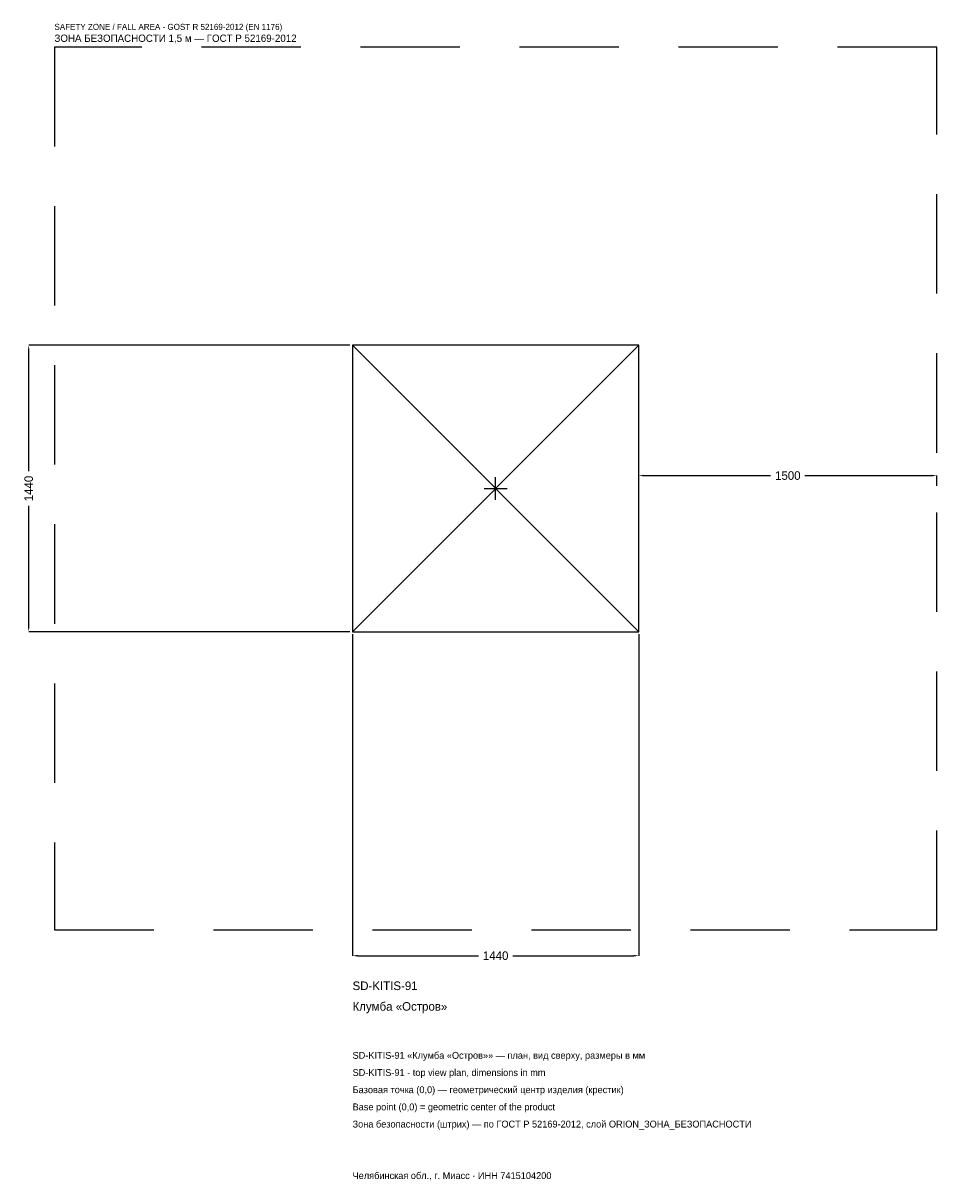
# Model space of a CAD drawing. Header units: metres. Extents: x -2378 to 2220, y -3482 to 2340.
import ezdxf

# ---------------------------------------------------------------- set-up
doc = ezdxf.new("R2010")
doc.units = ezdxf.units.M
doc.linetypes.add('DASHED', pattern=[800, 500, -300])
for name, color, linetype in [('ЗСК_ДАННЫЕ', 3, 'Continuous'), ('ЗСК_ЗОНА_БЕЗОПАСНОСТИ', 1, 'Continuous'), ('ЗСК_КОНТУР', 7, 'Continuous'), ('ЗСК_РАЗМЕРЫ', 8, 'Continuous')]:
    doc.layers.add(name, color=color, linetype=linetype)
doc.dimstyles.new('ORION', dxfattribs={"dimtxt": 43.2, "dimasz": 25.92, "dimexe": 1.25, "dimexo": 12.96, "dimtad": 1, "dimdec": 0, "dimcen": 2.5, "dimazin": 3, "dimtfac": 1, "dimtmove": 0, "dimatfit": 3})

# ---------------------------------------------------------------- blocks, each defined once
blk = doc.blocks.new('_CLOSEDFILLED')
at = {"color": 0, "linetype": 'BYBLOCK'}
blk.add_solid([(-1, 0.16), (0, 0), (-1, -0.16)], dxfattribs=at)
blk = doc.blocks.new('*D1')
for p, q in [((-720, -732.96), (-720, -2349.6)), ((720, -732.96), (720, -2349.6)), ((-694.08, -2349.6), (-86.4, -2349.6)), ((86.4, -2349.6), (694.08, -2349.6))]:
    blk.add_line(p, q)
at = {"layer": 'Defpoints'}
for p in [(-720, -720), (720, -720), (-720, -2349.6)]:
    blk.add_point(p, dxfattribs=at)
at = {"layer": 'ЗСК_РАЗМЕРЫ', "xscale": 25.919999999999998, "yscale": 25.919999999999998, "rotation": 180}
blk.add_blockref('_CLOSEDFILLED', (-720, -2349.6), dxfattribs=at)
at = {"layer": 'ЗСК_РАЗМЕРЫ', "xscale": 25.919999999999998, "yscale": 25.919999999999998}
blk.add_blockref('_CLOSEDFILLED', (720, -2349.6), dxfattribs=at)
at = {"layer": 'ЗСК_РАЗМЕРЫ', "insert": (0, -2349.6), "char_height": 43.2, "attachment_point": 5}
blk.add_mtext('1440', dxfattribs=at)
blk = doc.blocks.new('*D2')
for p, q in [((-732.96, 720), (-2349.6, 720)), ((-2349.6, 86.4), (-2349.6, 694.08)), ((-2349.6, -694.08), (-2349.6, -86.4)), ((-732.96, -720), (-2349.6, -720))]:
    blk.add_line(p, q)
at = {"layer": 'Defpoints'}
for p in [(-720, 720), (-2349.6, -720), (-720, -720)]:
    blk.add_point(p, dxfattribs=at)
at = {"layer": 'ЗСК_РАЗМЕРЫ', "xscale": 25.919999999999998, "yscale": 25.919999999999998}
for p, rotation in [((-2349.6, 720), 90), ((-2349.6, -720), 270)]:
    blk.add_blockref('_CLOSEDFILLED', p, dxfattribs=dict(at, rotation=rotation))
at = {"layer": 'ЗСК_РАЗМЕРЫ', "insert": (-2349.6, 0), "char_height": 43.2, "attachment_point": 5, "rotation": 90}
blk.add_mtext('1440', dxfattribs=at)
blk = doc.blocks.new('*D3')
for p, q in [((720, 12.96), (720, 64.8)), ((745.92, 64.8), (1383.6, 64.8)), ((1556.4, 64.8), (2194.08, 64.8)), ((2220, 12.96), (2220, 64.8))]:
    blk.add_line(p, q)
at = {"layer": 'Defpoints'}
for p in [(720, 64.8), (720, 0), (2220, 0)]:
    blk.add_point(p, dxfattribs=at)
at = {"layer": 'ЗСК_РАЗМЕРЫ', "xscale": 25.919999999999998, "yscale": 25.919999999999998, "rotation": 180}
blk.add_blockref('_CLOSEDFILLED', (720, 64.8), dxfattribs=at)
at = {"layer": 'ЗСК_РАЗМЕРЫ', "xscale": 25.919999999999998, "yscale": 25.919999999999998}
blk.add_blockref('_CLOSEDFILLED', (2220, 64.8), dxfattribs=at)
at = {"layer": 'ЗСК_РАЗМЕРЫ', "insert": (1470, 64.8), "char_height": 43.2, "attachment_point": 5}
blk.add_mtext('1500', dxfattribs=at)
blk = doc.blocks.new('ОРИОН SD-KITIS-91 Клумба Остров')
at = {"layer": 'ЗСК_ЗОНА_БЕЗОПАСНОСТИ', "linetype": 'DASHED'}
blk.add_lwpolyline([(-2220, -2220), (2220, -2220), (2220, 2220), (-2220, 2220)], close=True, dxfattribs=at)
at = {"layer": 'ЗСК_КОНТУР'}
for p, q in [((-720, -720), (720, 720)), ((-720, 720), (720, -720))]:
    blk.add_line(p, q, dxfattribs=at)
blk.add_lwpolyline([(-720, -720), (720, -720), (720, 720), (-720, 720)], close=True, dxfattribs=at)
at = {"layer": 'ЗСК_РАЗМЕРЫ'}
for p, q in [((-57.6, 0), (57.6, 0)), ((0, -57.6), (0, 57.6))]:
    blk.add_line(p, q, dxfattribs=at)
at = {"layer": 'ЗСК_ДАННЫЕ'}
for tag, p in [('АРТИКУЛ', (-720, -2522.4)), ('НАИМЕНОВАНИЕ', (-720, -2626.08))]:
    blk.add_attdef(tag, p, '', height=43.2, dxfattribs=at)
at = {"layer": 'ЗСК_ДАННЫЕ', "flags": 1}
for tag, p in [('ПРОИЗВОДИТЕЛЬ', (-720, -2729.76)), ('ТЕЛЕФОН', (-720, -2833.44)), ('САЙТ', (-720, -3040.8)), ('АДРЕС', (-720, -3144.48)), ('РЕКВИЗИТЫ', (-720, -3248.16)), ('ГАБАРИТЫ', (-720, -3351.84)), ('ЗОНА_БЕЗОПАСНОСТИ', (-720, -3455.52))]:
    blk.add_attdef(tag, p, '', height=43.2, dxfattribs=at)
at = {"layer": 'ЗСК_ЗОНА_БЕЗОПАСНОСТИ', "color": 1}
for s, height, p in [('SAFETY ZONE / FALL AREA - GOST R 52169-2012 (EN 1176)', 30.24, (-2220, 2306.4)), ('ЗОНА БЕЗОПАСНОСТИ 1,5 м — ГОСТ Р 52169-2012', 36.72, (-2220, 2245.92))]:
    blk.add_text(s, height=height, dxfattribs=at).set_placement(p)
at = {"layer": 'ЗСК_РАЗМЕРЫ'}
dim = blk.add_linear_dim(base=(-2349.6, -720), p1=(-720, -720), p2=(-720, 720), angle=90, dimstyle='ORION', dxfattribs=at)
dim.commit()
dim.dimension.update_dxf_attribs({"geometry": '*D2', "text_midpoint": (-2349.6, 0)})
for base, p1, p2, picture, middle in [((720, 64.8), (720, 0), (2220, 0), '*D3', (1470, 64.8)), ((-720, -2349.6), (-720, -720), (720, -720), '*D1', (0, -2349.6))]:
    dim = blk.add_linear_dim(base=base, p1=p1, p2=p2, dimstyle='ORION', dxfattribs=at)
    dim.commit()
    dim.dimension.update_dxf_attribs({"geometry": picture, "text_midpoint": middle})

msp = doc.modelspace()

# ---------------------------------------------------------------- block references
msp.add_blockref('ОРИОН SD-KITIS-91 Клумба Остров', (0, 0)).add_auto_attribs({'АРТИКУЛ': 'SD-KITIS-91', 'НАИМЕНОВАНИЕ': 'Клумба «Остров»'})

# ---------------------------------------------------------------- texts
at = {"layer": 'ЗСК_ДАННЫЕ', "color": 3}
for s, p in [('SD-KITIS-91 «Клумба «Остров»» — план, вид сверху, размеры в мм', (-720, -2868)), ('SD-KITIS-91 - top view plan, dimensions in mm', (-720, -2954.4)), ('Челябинская обл., г. Миасс · ИНН 7415104200', (-720, -3472.8))]:
    msp.add_text(s, height=34.56, dxfattribs=at).set_placement(p)
at = {"layer": 'ЗСК_ДАННЫЕ', "color": 7}
for s, p in [('Базовая точка (0,0) — геометрический центр изделия (крестик)', (-720, -3040.8)), ('Base point (0,0) = geometric center of the product', (-720, -3127.2))]:
    msp.add_text(s, height=34.56, dxfattribs=at).set_placement(p)
at = {"layer": 'ЗСК_ДАННЫЕ', "color": 1}
msp.add_text('Зона безопасности (штрих) — по ГОСТ Р 52169-2012, слой ORION_ЗОНА_БЕЗОПАСНОСТИ', height=34.56, dxfattribs=at).set_placement((-720, -3213.6))

doc.saveas('drawing.dxf')
